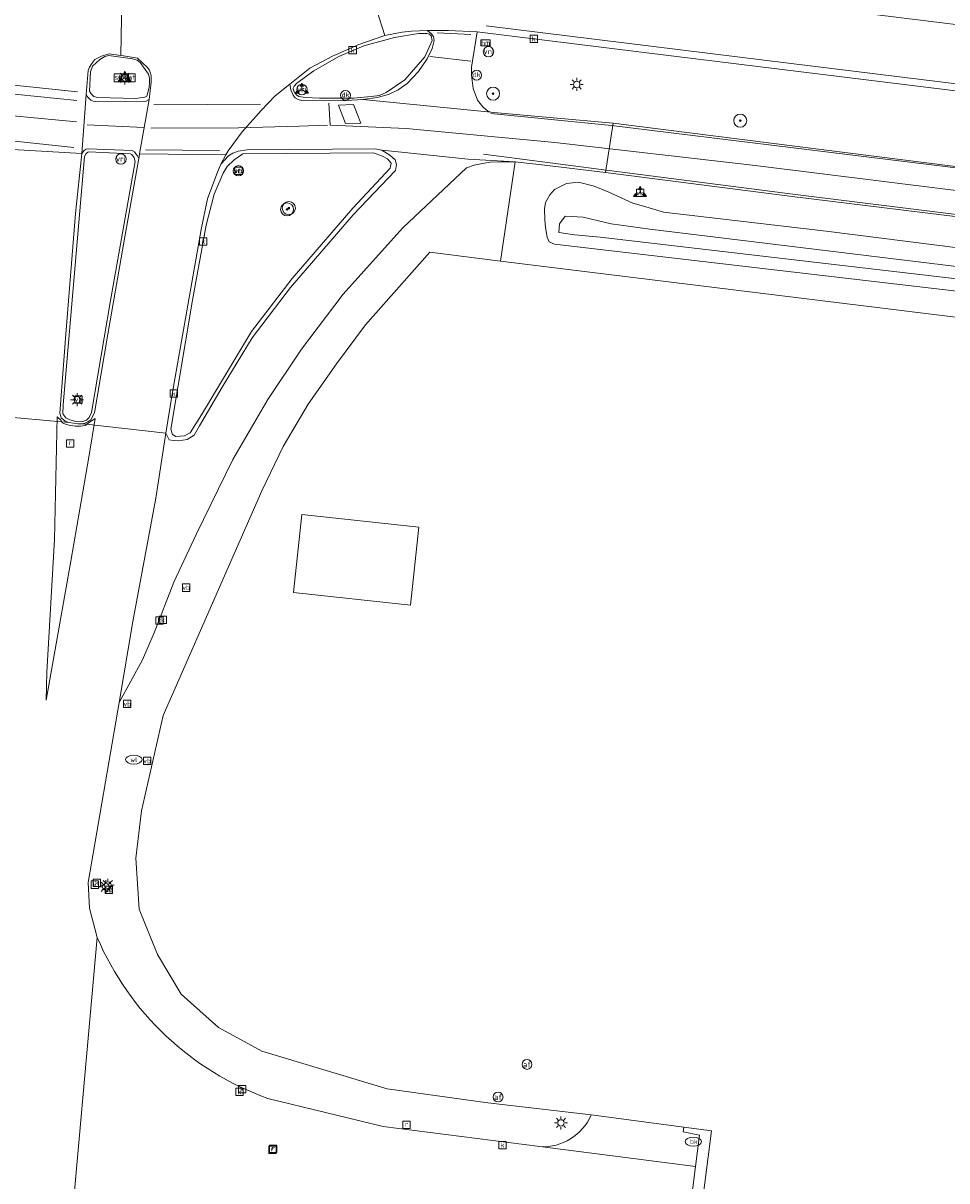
# Model space of a CAD drawing. Header units: metres. Extents: x 168032 to 180145, y 382923 to 399665.
# Tile 73 of 256: x 177665 to 177722, y 386864 to 386935. Entities that reach past the tile are written whole.
import ezdxf
from ezdxf.enums import TextEntityAlignment as Align

# ---------------------------------------------------------------- set-up
doc = ezdxf.new("R2010")
doc.units = ezdxf.units.M
doc.layers.get('0').update_dxf_attribs({"color": 8, "lineweight": 18})
for name, color, linetype, lineweight in [('B-WE-GR-BOOM-S', 8, 'Continuous', 18), ('B-WE-IE-MEUBILAIR_WEGMEUBILAIR-S', 8, 'Continuous', 25), ('B-WE-IE-MEUBILAIR_WEGMEUBILAIR_PAAL-S', 8, 'Continuous', 18), ('B-WE-IE-MEUBILAIR_WEGMEUBILAIR_VERKEERSBORD-S', 8, 'Continuous', 18), ('B-WE-IE-TERREINAFSCHEIDING_KUNSTMATIG_HEKWERK-G', 8, 'IE-TERREINAFSCHEIDING-KUNSTMATIG', 18), ('B-WE-IE-TERREINAFSCHEIDING_KUNSTMATIG_HEKWERK_RASTER-G', 8, 'IE-TERREINAFSCHEIDING-KUNSTMATIG', 18), ('B-WE-KL-DATA_KABELBED-G', 8, 'Continuous', 18), ('B-WE-KL-ET_LS_OV_LICHTMAST-S', 8, 'Continuous', 18), ('B-WE-KL-WATER-S', 8, 'Continuous', 18), ('B-WE-OG-BEBOUWING-GV', 8, 'Continuous', 18), ('B-WE-OG-TERREIN_CULTUURSCHEIDING-GV', 8, 'Continuous', 18), ('B-WE-OG-TERREIN_ERF-GV', 8, 'Continuous', 18), ('B-WE-OG-WATER_SLOOT-GV', 8, 'Continuous', 18), ('B-WE-OG-WEG-GV', 8, 'Continuous', 18), ('B-WE-RI-GWA_KOLK-S', 8, 'Continuous', 18), ('B-WE-RI-GWA_RIOOLPUT-S', 8, 'Continuous', 18), ('B-WE-VH-VERHARDING_ASFALT-GV', 8, 'Continuous', 18), ('B-WE-VH-VERHARDING_BEDRIJFSVLOERPLAAT-GV', 8, 'Continuous', 18), ('B-WE-VH-VERHARDING_BETONSTRAATSTEEN-GV', 8, 'Continuous', 18), ('B-WE-VH-VERHARDING_STRAATBAKSTEEN-GV', 8, 'Continuous', 18), ('B-WE-VH-VERHARDING_TEGEL-GV', 8, 'Continuous', 18), ('B-WE-VW-AFSLUITPAAL-S', 8, 'Continuous', 18), ('B-WE-VW-MARKERING_PICTOGRAM-G', 8, 'Continuous', 18), ('B-WE-VW-VRI-S', 8, 'Continuous', 18)]:
    doc.layers.add(name, color=color, linetype=linetype, lineweight=lineweight)
doc.styles.add('NLCS-ISO', font='NLCS-ISO.ttf')
doc.linetypes.add('IE-TERREINAFSCHEIDING-KUNSTMATIG', pattern='A,4,[82,NLCS.SHX,S=0.75,R=90,X=0,Y=0],4,-2', length=10)

# ---------------------------------------------------------------- blocks, each defined once
blk = doc.blocks.new('SIE-WEG_VERKEERSBORD_WEGWIJZER-SO')
at = {"linetype": 'ByBlock', "lineweight": 18}
h = blk.add_hatch(color=0, dxfattribs=at)
h.dxf.hatch_style = 1
h.paths.add_polyline_path([(0.5, 1), (0, 2), (-0.5, 1)])
h = blk.add_hatch(color=0, dxfattribs=at)
h.dxf.hatch_style = 1
h.paths.add_polyline_path([(-1.38, -0.22), (-2, -1.15), (-0.88, -1.09)])
h = blk.add_hatch(color=0, dxfattribs=at)
h.dxf.hatch_style = 1
h.paths.add_polyline_path([(1.38, -0.22), (2, -1.15), (0.88, -1.09)])
at = {"color": 0, "linetype": 'ByBlock', "lineweight": 18}
for points in [[(-1.13, -0.65), (0, 0)], [(0, 1), (0, 0)], [(1.13, -0.65), (0, 0)]]:
    blk.add_lwpolyline(points, dxfattribs=at)
for points in [[(0.5, 1), (0, 2), (-0.5, 1)], [(-1.38, -0.22), (-2, -1.15), (-0.88, -1.09)], [(1.38, -0.22), (2, -1.15), (0.88, -1.09)]]:
    blk.add_lwpolyline(points, close=True, dxfattribs=at)
blk = doc.blocks.new('SIE-WEG_VERKEERSBORD-SO')
at = {"color": 0, "linetype": 'ByBlock', "lineweight": 18}
blk.add_lwpolyline([(-1.125, -1.125), (1.125, -1.125), (1.125, 1.125), (-1.125, 1.125)], close=True, dxfattribs=at)
at = {"color": 0, "linetype": 'ByBlock', "lineweight": 18, "style": 'NLCS-ISO'}
blk.add_text('vb', height=1.5, dxfattribs=at).set_placement((0, 0), align=Align.MIDDLE_CENTER)
blk = doc.blocks.new('SIE-WEG_VERKEERSBORD_STRAATNAAM-SO')
at = {"color": 0, "linetype": 'ByBlock', "lineweight": 18}
blk.add_lwpolyline([(-3.25, -1.25), (3.25, -1.25), (3.25, 1.25), (-3.25, 1.25)], close=True, dxfattribs=at)
at = {"color": 0, "linetype": 'ByBlock', "lineweight": 18, "style": 'NLCS-ISO'}
blk.add_text('straat', height=1.5, dxfattribs=at).set_placement((0, 0.15), align=Align.MIDDLE_CENTER)
blk = doc.blocks.new('SIE-WEG_PAAL_DRUKKNOPPAAL-SO')
at = {"color": 0, "linetype": 'ByBlock', "lineweight": 18}
blk.add_circle((0, 0), 1.5, dxfattribs=at)
at = {"color": 0, "linetype": 'ByBlock', "lineweight": 18, "style": 'NLCS-ISO'}
blk.add_text('dk', height=1.5, dxfattribs=at).set_placement((0, 0.15), align=Align.MIDDLE_CENTER)
blk = doc.blocks.new('SKL-ET_OV_LICHTMAST-SO')
at = {"color": 0, "linetype": 'ByBlock', "lineweight": 18}
for points in [[(-1.25, 0), (-2, 0)], [(-1.41, 1.41), (-0.88, 0.88)], [(0, 2), (0, 1.25)], [(0.88, 0.88), (1.41, 1.41)], [(2, 0), (1.25, 0)], [(-1.41, -1.41), (-0.88, -0.88)], [(0, -1.25), (0, -2)], [(0.88, -0.88), (1.41, -1.41)]]:
    blk.add_lwpolyline(points, dxfattribs=at)
blk.add_circle((0, 0), 1, dxfattribs=at)
blk = doc.blocks.new('SKL-VRI_PAAL-SO')
at = {"lineweight": 18}
blk.add_circle((0, 0), 1.59, dxfattribs=at)
at = {"lineweight": 18, "style": 'NLCS-ISO'}
blk.add_text('vri', height=1.8, dxfattribs=at).set_placement((-0.06, 0.08), align=Align.MIDDLE_CENTER)
blk = doc.blocks.new('SIE-WEG_PAAL_HECTOMETERPAAL-SO')
at = {"color": 0, "linetype": 'ByBlock', "lineweight": 18}
blk.add_lwpolyline([(-1.44375, -0.94375), (1.44375, -0.94375), (1.44375, 0.94375), (-1.44375, 0.94375)], close=True, dxfattribs=at)
at = {"color": 0, "linetype": 'ByBlock', "lineweight": 18, "style": 'NLCS-ISO'}
blk.add_text('hm', height=1.5, dxfattribs=at).set_placement((0, 0), align=Align.MIDDLE_CENTER)
at = {"style": 'NLCS-ISO'}
blk.add_attdef('WAARDE', (2.13125, -1.69375), '', height=1.5, dxfattribs=at)
blk = doc.blocks.new('SVW-AFSLUITPAAL-SO')
at = {"lineweight": 18}
blk.add_circle((0, 0), 1.5, dxfattribs=at)
at = {"lineweight": 18, "style": 'NLCS-ISO'}
blk.add_text('af', height=1.8, dxfattribs=at).set_placement((0, 0), align=Align.MIDDLE_CENTER)
blk = doc.blocks.new('SRI-PUT_INSPECTIEPUT_RIOOLPUT-SO')
at = {"color": 0, "linetype": 'ByBlock', "lineweight": 18}
blk.add_lwpolyline([(-1.12, -1.12), (1.12, -1.12), (1.12, 1.12), (-1.12, 1.12)], close=True, dxfattribs=at)
at = {"color": 0, "linetype": 'ByBlock', "lineweight": 18, "style": 'NLCS-ISO'}
blk.add_text('r', height=1.5, dxfattribs=at).set_placement((0, 0.28), align=Align.MIDDLE_CENTER)
blk = doc.blocks.new('SRI-KOLK-SO')
at = {"color": 0, "linetype": 'ByBlock', "lineweight": 18}
blk.add_lwpolyline([(-1.125, -1.125), (1.125, -1.125), (1.125, 1.125), (-1.125, 1.125)], close=True, dxfattribs=at)
at = {"color": 0, "linetype": 'ByBlock', "lineweight": 18, "style": 'NLCS-ISO'}
blk.add_text('k', height=1.5, dxfattribs=at).set_placement((0, 0), align=Align.MIDDLE_CENTER)
blk = doc.blocks.new('SKL-WATER_BRANDKRAAN_BRANDPUT-SO')
at = {"color": 0, "linetype": 'ByBlock', "lineweight": 18}
blk.add_ellipse((0, 0), major_axis=(2.5, 0), ratio=0.54, dxfattribs=at)
at = {"color": 0, "linetype": 'ByBlock', "lineweight": 18, "style": 'NLCS-ISO'}
blk.add_text('bk', height=1.5, dxfattribs=at).set_placement((0.16, 0), align=Align.MIDDLE_CENTER)
blk = doc.blocks.new('SKL-WATER_WATERLEIDINGPUT-SO')
at = {"color": 0, "linetype": 'ByBlock', "lineweight": 18}
blk.add_ellipse((0, 0), major_axis=(2.5, 0), ratio=0.54, dxfattribs=at)
at = {"color": 0, "linetype": 'ByBlock', "lineweight": 18, "style": 'NLCS-ISO'}
blk.add_text('wl', height=1.5, dxfattribs=at).set_placement((0, 0), align=Align.MIDDLE_CENTER)
blk = doc.blocks.new('SGR-BOOM_01-SO')
at = {"linetype": 'ByBlock', "lineweight": 18}
h = blk.add_hatch(color=0, dxfattribs=at)
h.dxf.hatch_style = 1
edge = h.paths.add_edge_path()
edge.add_arc((0, 0), 0.25, 0, 360)
at = {"color": 0, "linetype": 'ByBlock', "lineweight": 18}
for radius in [2, 0.25]:
    blk.add_circle((0, 0), radius, dxfattribs=at)

msp = doc.modelspace()

# ---------------------------------------------------------------- linework, layer by layer
at = {"layer": 'B-WE-IE-TERREINAFSCHEIDING_KUNSTMATIG_HEKWERK-G', "flags": 128}
msp.add_lwpolyline([(177705.625, 386867.289), (177707.303, 386867.05), (177701.93, 386825.063)], dxfattribs=at)
at = {"layer": 'B-WE-IE-TERREINAFSCHEIDING_KUNSTMATIG_HEKWERK_RASTER-G', "flags": 128}
msp.add_lwpolyline([(177690.075, 386920.838), (177694.4, 386920.298), (177825.048, 386904.213)], dxfattribs=at)
msp.add_lwpolyline([(177690.075, 386920.838), (177694.4, 386920.298), (177825.048, 386904.213)], dxfattribs=at)
at = {"layer": 'B-WE-KL-DATA_KABELBED-G', "flags": 128}
msp.add_lwpolyline([(177685.405, 386929.869), (177685.847, 386928.735), (177684.911, 386928.714), (177684.47, 386929.848)], close=True, dxfattribs=at)
at = {"layer": 'B-WE-OG-BEBOUWING-GV', "flags": 128}
msp.add_lwpolyline([(177689.393, 386904.007), (177682.235, 386904.781), (177681.719, 386900.009), (177688.877, 386899.235)], close=True, dxfattribs=at)
at = {"layer": 'B-WE-OG-TERREIN_CULTUURSCHEIDING-GV', "flags": 128}
msp.add_lwpolyline([(177674.214, 386909.999), (177674.314, 386909.671), (177674.515, 386909.554), (177675.044, 386909.596), (177675.399, 386909.792), (177676.093, 386910.885), (177679.149, 386915.978), (177681.644, 386919.239), (177685.364, 386923.526), (177687.632, 386925.976), (177687.696, 386926.292), (177687.473, 386926.561), (177687.165, 386926.712), (177686.618, 386926.922), (177678.615, 386926.853), (177678.097, 386926.494), (177677.663, 386926.083), (177677.413, 386925.683), (177676.877, 386924.387), (177676.714, 386923.767), (177676.379, 386922.488), (177675.547, 386917.906)], close=True, dxfattribs=at)
for points in [[(177694.4, 386920.298), (177695.286, 386926.376), (177694.427, 386926.372), (177693.751, 386926.341), (177693.287, 386926.274), (177692.787, 386926.166), (177692.322, 386926), (177688.41, 386922.333), (177687.294, 386921.09), (177684.771, 386918.276), (177682.221, 386914.898), (177680.143, 386911.825), (177678.011, 386908.152), (177675.774, 386903.556), (177674.397, 386900.639), (177673.198, 386897.534), (177672.48, 386895.892), (177671.056, 386893.278), (177669.155, 386882.261), (177669.233, 386880.69), (177669.713, 386878.885)], [(177699.942, 386868.042), (177693.622, 386868.766), (177687.462, 386869.636), (177679.788, 386871.936), (177677.126, 386873.375), (177674.857, 386875.428), (177673.393, 386877.851), (177672.272, 386880.618), (177672.072, 386883.745), (177672.427, 386886.652), (177673.74, 386892.479), (177679.787, 386906.236), (177681.088, 386908.949), (177682.615, 386911.536), (177684.346, 386913.996), (177686.121, 386916.384), (177690.075, 386920.838), (177694.4, 386920.298)], [(177680.161, 386869.04), (177687.21, 386867.32), (177696.806, 386866.095)]]:
    msp.add_lwpolyline(points, dxfattribs=at)
at = {"layer": 'B-WE-OG-TERREIN_CULTUURSCHEIDING-GV'}
for points in [[(177669.713, 386878.885, 0.208488), (177680.161, 386869.04)], [(177696.806, 386866.095, 0.316573), (177699.942, 386868.042)]]:
    msp.add_lwpolyline(points, format="xyb", dxfattribs=at)
at = {"layer": 'B-WE-OG-TERREIN_ERF-GV', "flags": 128}
msp.add_lwpolyline([(177825.048, 386904.213), (177694.4, 386920.298), (177690.075, 386920.838), (177686.121, 386916.384), (177684.346, 386913.996), (177682.615, 386911.536), (177681.088, 386908.949), (177679.787, 386906.236), (177673.74, 386892.479), (177672.427, 386886.652), (177672.072, 386883.745), (177672.272, 386880.618), (177673.393, 386877.851), (177674.857, 386875.428), (177677.126, 386873.375), (177679.788, 386871.936), (177687.462, 386869.636), (177693.622, 386868.766), (177699.942, 386868.042), (177705.625, 386867.289), (177705.58, 386866.997), (177706.573, 386866.801), (177706.33, 386864.88), (177701.298, 386825.172)], dxfattribs=at)
msp.add_lwpolyline([(177681.719, 386900.009), (177682.235, 386904.781), (177689.393, 386904.007), (177688.877, 386899.235)], close=True, dxfattribs=at)
at = {"layer": 'B-WE-OG-WATER_SLOOT-GV', "flags": 128}
msp.add_lwpolyline([(177738.986, 386919.011), (177714.33, 386922.133), (177704.369, 386923.293), (177703.291, 386923.606), (177702.499, 386923.848), (177701.028, 386924.518), (177700.124, 386924.877), (177699.162, 386925.133), (177698.436, 386925.036), (177697.705, 386924.682), (177697.419, 386924.357), (177697.155, 386923.88), (177697.096, 386923.485), (177697.1, 386922.815), (177697.142, 386922.348), (177697.247, 386921.753), (177697.375, 386921.479), (177697.692, 386921.325), (177723.029, 386918.364)], dxfattribs=at)
for points in [[(177700.49, 386921.754), (177698.949, 386921.903), (177697.97, 386922.042), (177698.015, 386922.581), (177698.345, 386923.034), (177699.454, 386922.991), (177701.159, 386922.574), (177703.543, 386922.243), (177739.411, 386917.885), (177786.755, 386911.985), (177817.845, 386908.216), (177818.524, 386908.104), (177818.867, 386907.715), (177818.89, 386907.513), (177818.548, 386907.335), (177789.395, 386910.954), (177734.022, 386917.841)], [(177700.49, 386921.754), (177734.022, 386917.841), (177789.395, 386910.954), (177818.548, 386907.335), (177818.89, 386907.513), (177818.867, 386907.715), (177818.524, 386908.104), (177817.845, 386908.216), (177786.755, 386911.985), (177739.411, 386917.885), (177703.543, 386922.243), (177701.159, 386922.574), (177699.454, 386922.991), (177698.345, 386923.034), (177698.015, 386922.581), (177697.97, 386922.042), (177698.949, 386921.903)]]:
    msp.add_lwpolyline(points, close=True, dxfattribs=at)
at = {"layer": 'B-WE-OG-WEG-GV', "flags": 128}
for points in [[(177724.401, 386930.46), (177705.006, 386932.841), (177692.959, 386934.323), (177692.619, 386932.159), (177692.615, 386931.671), (177692.721, 386930.859), (177692.976, 386930.135), (177693.311, 386929.732), (177693.627, 386929.479), (177693.798, 386929.404), (177693.99, 386929.38), (177701.286, 386928.738), (177722.077, 386926.106)], [(177700.829, 386925.709), (177697.082, 386926.174), (177695.286, 386926.376), (177694.4, 386920.298), (177825.048, 386904.213), (177824.853, 386903.588), (177825.468, 386903.652), (177825.645, 386903.686), (177828.168, 386904.167), (177828.722, 386904.368), (177830.241, 386904.932), (177831.814, 386905.445), (177833.814, 386905.995), (177834.72, 386906.288)], [(177834.011, 386907.981), (177833.8, 386908.222), (177831.61, 386909.083), (177829.847, 386909.584), (177828.74, 386909.828), (177827.085, 386910.057), (177805.437, 386912.724), (177775.292, 386916.467), (177747.669, 386919.908), (177712.4, 386924.233), (177700.829, 386925.709)], [(177723.029, 386918.364), (177697.692, 386921.325), (177697.375, 386921.479), (177697.247, 386921.753), (177697.142, 386922.348), (177697.1, 386922.815), (177697.096, 386923.485), (177697.155, 386923.88), (177697.419, 386924.357), (177697.705, 386924.682), (177698.436, 386925.036), (177699.162, 386925.133), (177700.124, 386924.877), (177701.028, 386924.518), (177702.499, 386923.848), (177703.291, 386923.606), (177704.369, 386923.293), (177714.33, 386922.133), (177738.986, 386919.011)]]:
    msp.add_lwpolyline(points, dxfattribs=at)
at = {"layer": 'B-WE-VH-VERHARDING_ASFALT-GV', "flags": 128}
for points in [[(177654.866, 386943.097), (177682.013, 386939.743), (177706.688, 386936.722), (177730.852, 386933.708)], [(177730.852, 386933.708), (177706.688, 386936.722), (177682.013, 386939.743), (177654.866, 386943.097)], [(177654.42, 386939.518), (177670.996, 386937.496), (177671.24, 386937.479), (177671.482, 386937.462), (177671.873, 386937.414), (177686.838, 386935.574), (177687.304, 386934.104), (177688.371, 386934.306), (177688.95, 386934.376), (177689.903, 386934.417), (177691.193, 386934.417), (177692.959, 386934.323), (177705.006, 386932.841), (177724.401, 386930.46)]]:
    msp.add_lwpolyline(points, dxfattribs=at)
for points in [[(177671.24, 386937.479), (177670.996, 386937.496), (177654.42, 386939.518), (177654.069, 386936.694), (177654.038, 386936.329), (177654.571, 386936.153), (177655.558, 386935.734), (177656.737, 386934.985), (177657.706, 386934.088), (177658.52, 386932.998), (177659.422, 386931.651), (177661.157, 386929.207), (177662.253, 386927.518), (177662.387, 386927.256), (177668.761, 386926.886), (177669.029, 386930.493), (177669.149, 386931.955), (177669.244, 386932.171), (177669.382, 386932.394), (177669.568, 386932.629), (177669.962, 386932.829), (177670.445, 386932.977), (177671.151, 386932.872)], [(177687.304, 386934.104), (177686.838, 386935.574), (177671.873, 386937.414), (177671.482, 386937.462), (177671.24, 386937.479), (177671.151, 386932.872), (177671.312, 386932.849), (177672.178, 386932.72), (177672.79, 386932.151), (177672.896, 386932.007), (177672.977, 386931.793), (177673.008, 386931.627), (177673.005, 386931.246), (177672.897, 386930.191), (177672.305, 386926.86), (177677.58, 386926.792), (177677.721, 386927.048), (177678.586, 386928.21), (177679.742, 386929.51), (177680.591, 386930.408), (177681.489, 386931.117), (177682.721, 386932.099), (177684.107, 386932.83), (177685.728, 386933.561)], [(177692.959, 386934.323), (177691.193, 386934.417), (177689.903, 386934.417), (177690.157, 386934.216), (177690.296, 386934.036), (177690.336, 386933.792), (177690.206, 386933.298), (177689.901, 386932.666), (177689.384, 386931.89), (177688.689, 386931.167), (177688.123, 386930.785), (177687.544, 386930.499), (177686.854, 386930.307), (177685.965, 386930.178), (177693.798, 386929.404), (177693.627, 386929.479), (177693.311, 386929.732), (177692.976, 386930.135), (177692.721, 386930.859), (177692.615, 386931.671), (177692.619, 386932.159)], [(177672.897, 386930.191), (177672.706, 386930.09), (177672.609, 386930.06), (177669.736, 386930.048), (177669.593, 386930.054), (177669.456, 386930.083), (177669.32, 386930.145), (177669.252, 386930.21), (177669.111, 386930.354), (177669.029, 386930.493), (177668.761, 386926.886), (177668.909, 386927.068), (177669.042, 386927.148), (177669.146, 386927.165), (177671.841, 386927.068), (177671.986, 386926.975), (177672.079, 386926.856), (177672.175, 386926.74), (177672.255, 386926.575), (177672.305, 386926.86)], [(177701.286, 386928.738), (177693.99, 386929.38), (177693.798, 386929.404), (177685.965, 386930.178), (177684.974, 386930.117), (177683.593, 386930.112), (177682.205, 386930.121), (177682.007, 386930.177), (177681.825, 386930.279), (177681.696, 386930.444), (177681.563, 386930.772), (177681.489, 386931.117), (177680.591, 386930.408), (177679.742, 386929.51), (177678.586, 386928.21), (177677.721, 386927.048), (177677.58, 386926.792), (177677.266, 386926.223), (177677.752, 386926.743), (177678.014, 386926.892), (177678.33, 386927.019), (177678.883, 386927.104), (177686.724, 386927.163), (177687.135, 386927.087), (177688.134, 386926.983), (177692.421, 386926.542), (177695.286, 386926.376), (177697.082, 386926.174), (177700.829, 386925.709)], [(177668.761, 386926.886), (177662.387, 386927.256), (177662.83, 386926.142), (177663.238, 386924.857), (177663.437, 386923.963), (177663.545, 386922.87), (177663.677, 386921.897), (177663.745, 386920.846), (177663.733, 386919.892), (177663.59, 386917.521), (177663.288, 386913.008), (177663.058, 386911.123), (177662.954, 386910.854), (177667.983, 386910.409), (177667.747, 386910.493), (177667.508, 386910.699), (177667.422, 386910.99), (177667.792, 386915.825), (177668.38, 386923.215)], [(177687.294, 386921.09), (177688.41, 386922.333), (177692.322, 386926), (177692.787, 386926.166), (177693.287, 386926.274), (177693.751, 386926.341), (177694.427, 386926.372), (177695.286, 386926.376), (177692.421, 386926.542), (177688.134, 386926.983), (177687.135, 386927.087), (177687.628, 386926.771), (177687.942, 386926.5), (177688.037, 386926.206), (177687.975, 386925.842), (177685.373, 386923.118), (177681.534, 386918.68), (177679.186, 386915.592), (177677.353, 386912.572), (177675.977, 386910.21), (177675.64, 386909.646), (177675.208, 386909.376), (177674.681, 386909.284), (177674.377, 386909.314), (177674.108, 386909.356), (177673.905, 386909.76), (177673.295, 386905.78), (177671.891, 386898.236), (177671.056, 386893.278), (177672.48, 386895.892), (177673.198, 386897.534), (177674.397, 386900.639), (177675.774, 386903.556), (177678.011, 386908.152), (177680.143, 386911.825), (177682.221, 386914.898), (177684.771, 386918.276)], [(177676.066, 386922.228), (177676.466, 386924.1), (177677.022, 386925.626), (177677.266, 386926.223), (177677.58, 386926.792), (177672.305, 386926.86), (177672.255, 386926.575), (177671.408, 386921.789), (177670.356, 386915.817), (177669.548, 386911.005), (177669.32, 386910.575), (177669.132, 386910.446), (177668.854, 386910.334), (177673.905, 386909.76), (177674.295, 386912.146)]]:
    msp.add_lwpolyline(points, close=True, dxfattribs=at)
at = {"layer": 'B-WE-VH-VERHARDING_BEDRIJFSVLOERPLAAT-GV', "flags": 128}
for points in [[(177689.903, 386934.417), (177688.95, 386934.376), (177688.371, 386934.306), (177687.304, 386934.104), (177685.728, 386933.561), (177684.107, 386932.83), (177682.721, 386932.099), (177681.489, 386931.117), (177681.563, 386930.772), (177681.696, 386930.444), (177681.825, 386930.279), (177682.007, 386930.177), (177682.205, 386930.121), (177683.593, 386930.112), (177684.974, 386930.117), (177685.965, 386930.178), (177686.854, 386930.307), (177687.544, 386930.499), (177688.123, 386930.785), (177688.689, 386931.167), (177689.384, 386931.89), (177689.901, 386932.666), (177690.206, 386933.298), (177690.336, 386933.792), (177690.296, 386934.036), (177690.157, 386934.216)], [(177682.978, 386931.946), (177684.492, 386932.808), (177686.024, 386933.461), (177687.908, 386933.986), (177689.384, 386934.228), (177689.89, 386934.222), (177690.047, 386934.182), (177690.144, 386934.092), (177690.209, 386933.796), (177689.758, 386932.795), (177688.528, 386931.382), (177687.405, 386930.613), (177686.996, 386930.435), (177686.473, 386930.361), (177685.823, 386930.298), (177685.417, 386930.266), (177683.322, 386930.259), (177682.441, 386930.316), (177682.057, 386930.361), (177681.913, 386930.463), (177681.807, 386930.596), (177681.724, 386930.729), (177681.705, 386930.869), (177681.755, 386931.004), (177681.919, 386931.194)], [(177672.178, 386932.72), (177671.312, 386932.849), (177671.151, 386932.872), (177670.445, 386932.977), (177669.962, 386932.829), (177669.568, 386932.629), (177669.382, 386932.394), (177669.244, 386932.171), (177669.149, 386931.955), (177669.029, 386930.493), (177669.111, 386930.354), (177669.252, 386930.21), (177669.32, 386930.145), (177669.456, 386930.083), (177669.593, 386930.054), (177669.736, 386930.048), (177672.609, 386930.06), (177672.706, 386930.09), (177672.897, 386930.191), (177673.005, 386931.246), (177673.008, 386931.627), (177672.977, 386931.793), (177672.896, 386932.007), (177672.79, 386932.151)], [(177672.07, 386930.238), (177669.732, 386930.308), (177669.498, 386930.374), (177669.334, 386930.529), (177669.23, 386930.685), (177669.298, 386931.878), (177669.422, 386932.225), (177669.873, 386932.642), (177670.169, 386932.817), (177670.43, 386932.874), (177671.875, 386932.671), (177672.146, 386932.599), (177672.343, 386932.443), (177672.851, 386931.737), (177672.892, 386931.585), (177672.915, 386931.42), (177672.919, 386931.246), (177672.886, 386930.926), (177672.745, 386930.392), (177672.63, 386930.334), (177672.539, 386930.303), (177672.332, 386930.278)], [(177671.986, 386926.975), (177671.841, 386927.068), (177669.146, 386927.165), (177669.042, 386927.148), (177668.909, 386927.068), (177668.761, 386926.886), (177668.38, 386923.215), (177667.792, 386915.825), (177667.422, 386910.99), (177667.508, 386910.699), (177667.747, 386910.493), (177667.983, 386910.409), (177668.516, 386910.337), (177668.854, 386910.334), (177669.132, 386910.446), (177669.32, 386910.575), (177669.548, 386911.005), (177670.356, 386915.817), (177671.408, 386921.789), (177672.255, 386926.575), (177672.175, 386926.74), (177672.079, 386926.856)], [(177671.722, 386926.85), (177671.821, 386926.814), (177671.972, 386926.613), (177672.041, 386926.398), (177670.522, 386917.883), (177669.369, 386911.03), (177669.215, 386910.716), (177669.049, 386910.553), (177668.771, 386910.451), (177668.4, 386910.468), (177668.034, 386910.571), (177667.784, 386910.691), (177667.604, 386910.939), (177667.625, 386911.496), (177668.353, 386920.047), (177668.928, 386926.69), (177669.036, 386926.888), (177669.144, 386926.963), (177669.199, 386926.975)], [(177687.135, 386927.087), (177686.724, 386927.163), (177678.883, 386927.104), (177678.33, 386927.019), (177678.014, 386926.892), (177677.752, 386926.743), (177677.266, 386926.223), (177677.022, 386925.626), (177676.466, 386924.1), (177676.066, 386922.228), (177674.295, 386912.146), (177673.905, 386909.76), (177674.108, 386909.356), (177674.377, 386909.314), (177674.681, 386909.284), (177675.208, 386909.376), (177675.64, 386909.646), (177675.977, 386910.21), (177677.353, 386912.572), (177679.186, 386915.592), (177681.534, 386918.68), (177685.373, 386923.118), (177687.975, 386925.842), (177688.037, 386926.206), (177687.942, 386926.5), (177687.628, 386926.771)], [(177674.214, 386909.999), (177675.547, 386917.906), (177676.379, 386922.488), (177676.714, 386923.767), (177676.877, 386924.387), (177677.413, 386925.683), (177677.663, 386926.083), (177678.097, 386926.494), (177678.615, 386926.853), (177686.618, 386926.922), (177687.165, 386926.712), (177687.473, 386926.561), (177687.696, 386926.292), (177687.632, 386925.976), (177685.364, 386923.526), (177681.644, 386919.239), (177679.149, 386915.978), (177676.093, 386910.885), (177675.399, 386909.792), (177675.044, 386909.596), (177674.515, 386909.554), (177674.314, 386909.671)]]:
    msp.add_lwpolyline(points, close=True, dxfattribs=at)
at = {"layer": 'B-WE-VH-VERHARDING_BETONSTRAATSTEEN-GV', "flags": 128}
for points in [[(177682.978, 386931.946), (177681.919, 386931.194), (177681.755, 386931.004), (177681.705, 386930.869), (177681.724, 386930.729), (177681.807, 386930.596), (177681.913, 386930.463), (177682.057, 386930.361), (177682.441, 386930.316), (177683.322, 386930.259), (177685.417, 386930.266), (177685.823, 386930.298), (177686.473, 386930.361), (177686.996, 386930.435), (177687.405, 386930.613), (177688.528, 386931.382), (177689.758, 386932.795), (177690.209, 386933.796), (177690.144, 386934.092), (177690.047, 386934.182), (177689.89, 386934.222), (177689.384, 386934.228), (177687.908, 386933.986), (177686.024, 386933.461), (177684.492, 386932.808)], [(177672.07, 386930.238), (177672.332, 386930.278), (177672.539, 386930.303), (177672.63, 386930.334), (177672.745, 386930.392), (177672.886, 386930.926), (177672.919, 386931.246), (177672.915, 386931.42), (177672.892, 386931.585), (177672.851, 386931.737), (177672.343, 386932.443), (177672.146, 386932.599), (177671.875, 386932.671), (177670.43, 386932.874), (177670.169, 386932.817), (177669.873, 386932.642), (177669.422, 386932.225), (177669.298, 386931.878), (177669.23, 386930.685), (177669.334, 386930.529), (177669.498, 386930.374), (177669.732, 386930.308)]]:
    msp.add_lwpolyline(points, close=True, dxfattribs=at)
for points in [[(177667.853, 386858.119), (177669.713, 386878.885), (177669.233, 386880.69), (177669.155, 386882.261), (177671.056, 386893.278), (177671.891, 386898.236), (177673.295, 386905.78), (177673.905, 386909.76), (177668.854, 386910.334), (177668.516, 386910.337), (177667.983, 386910.409), (177662.954, 386910.854), (177662.511, 386894.594), (177661.828, 386888.64), (177660.457, 386878.088), (177659.216, 386868.539)], [(177669.713, 386878.885), (177667.853, 386858.119)], [(177701.298, 386825.172), (177706.33, 386864.88), (177696.806, 386866.095), (177687.21, 386867.32), (177680.161, 386869.04)], [(177705.625, 386867.289), (177699.942, 386868.042)], [(177696.806, 386866.095), (177706.33, 386864.88), (177706.573, 386866.801), (177705.58, 386866.997), (177705.625, 386867.289)]]:
    msp.add_lwpolyline(points, dxfattribs=at)
at = {"layer": 'B-WE-VH-VERHARDING_BETONSTRAATSTEEN-GV'}
for points in [[(177680.161, 386869.04, -0.208488), (177669.713, 386878.885)], [(177699.942, 386868.042, -0.316573), (177696.806, 386866.095)]]:
    msp.add_lwpolyline(points, format="xyb", dxfattribs=at)
at = {"layer": 'B-WE-VH-VERHARDING_STRAATBAKSTEEN-GV', "flags": 128}
msp.add_lwpolyline([(177668.928, 386926.69), (177668.353, 386920.047), (177667.625, 386911.496), (177667.604, 386910.939), (177667.784, 386910.691), (177668.034, 386910.571), (177668.4, 386910.468), (177668.771, 386910.451), (177669.049, 386910.553), (177669.215, 386910.716), (177669.369, 386911.03), (177670.522, 386917.883), (177672.041, 386926.398), (177671.972, 386926.613), (177671.821, 386926.814), (177671.722, 386926.85), (177669.199, 386926.975), (177669.144, 386926.963), (177669.036, 386926.888)], close=True, dxfattribs=at)
at = {"layer": 'B-WE-VH-VERHARDING_TEGEL-GV', "flags": 128}
msp.add_lwpolyline([(177701.286, 386928.738), (177700.829, 386925.709), (177712.4, 386924.233), (177747.669, 386919.908), (177775.292, 386916.467), (177805.437, 386912.724), (177827.085, 386910.057), (177828.74, 386909.828), (177829.847, 386909.584), (177831.61, 386909.083), (177833.8, 386908.222), (177835.767, 386907.444), (177840.843, 386909.659), (177833.754, 386911.972), (177830.101, 386912.763), (177826.759, 386913.05), (177822.712, 386913.609), (177815.792, 386914.353), (177807.114, 386915.541), (177794.402, 386917.098), (177777.933, 386919.184), (177760.969, 386921.282), (177739.611, 386923.981), (177722.077, 386926.106)], close=True, dxfattribs=at)
at = {"layer": 'B-WE-VW-MARKERING_PICTOGRAM-G', "flags": 128}
for points in [[(177659.311, 386942.548), (177682.013, 386939.743), (177706.688, 386936.722), (177730.852, 386933.708), (177758.048, 386930.399), (177782.29, 386927.376), (177788.974, 386926.555), (177806.461, 386924.408), (177839.82, 386920.29), (177866.977, 386916.944), (177875.992, 386915.84), (177896.298, 386913.353), (177934.408, 386908.688)], [(177693.52, 386934.691), (177712.184, 386932.398), (177736.886, 386929.355), (177756.808, 386926.9), (177777.593, 386924.336), (177788.533, 386922.985), (177803.39, 386921.149), (177834.163, 386917.344), (177859.797, 386914.187), (177874.655, 386912.355), (177876.095, 386912.177), (177896.404, 386909.689), (177902.294, 386908.971), (177918.179, 386907.019), (177928.559, 386905.723)], [(177690.507, 386934.274), (177692.582, 386934.167)], [(177690.069, 386932.808), (177692.577, 386932.534)], [(177668.512, 386930.653), (177660.117, 386931.532)], [(177660.007, 386930.979), (177668.471, 386930.126)], [(177668.435, 386928.82), (177661.946, 386929.42), (177660.622, 386929.516), (177658.596, 386929.799)], [(177673.18, 386929.864), (177679.694, 386929.899)], [(177683.88, 386929.966), (177683.97, 386928.623)], [(177840.696, 386909.555), (177833.702, 386911.752), (177829.142, 386912.665), (177815.788, 386914.297), (177741.371, 386923.652), (177701.178, 386928.589), (177693.802, 386929.32)], [(177669.088, 386928.64), (177672.559, 386928.465)], [(177672.996, 386928.434), (177678.365, 386928.456), (177682.073, 386928.55), (177683.811, 386928.617)], [(177838.088, 386908.483), (177835.135, 386909.555), (177832.132, 386910.587), (177828.974, 386911.34), (177823.424, 386912.001), (177805.508, 386914.205), (177775.691, 386917.962), (177757.807, 386920.209), (177733.926, 386923.176), (177709.817, 386926.175), (177697.723, 386927.553), (177688.611, 386928.419), (177683.97, 386928.623)], [(177668.271, 386927.255), (177662.546, 386927.852)], [(177677.2, 386927.063), (177672.669, 386927.099)], [(177688.134, 386926.983), (177692.421, 386926.542)], [(177833.326, 386908.561), (177830.75, 386909.41), (177828.685, 386909.913), (177819.751, 386911), (177741.173, 386920.801), (177712.446, 386924.379), (177700.891, 386925.867), (177693.36, 386926.838)], [(177669.163, 386910.374), (177669.574, 386910.67), (177669.204, 386908.301), (177668.099, 386901.935), (177666.577, 386893.414), (177666.634, 386895.142), (177667.1, 386903.254), (177667.259, 386910.772), (177667.492, 386910.545)], [(177667.492, 386910.545), (177667.566, 386910.403), (177667.838, 386910.294), (177668.079, 386910.234), (177668.36, 386910.2), (177668.689, 386910.189), (177668.975, 386910.227), (177669.163, 386910.374)]]:
    msp.add_lwpolyline(points, dxfattribs=at)

# ---------------------------------------------------------------- block references
at = {"layer": 'B-WE-GR-BOOM-S', "xscale": 0.2, "yscale": 0.2, "zscale": 0.2}
for p in [(177693.938, 386930.543), (177709.07, 386928.89), (177681.332, 386923.46), (177681.438, 386923.538)]:
    msp.add_blockref('SGR-BOOM_01-SO', p, dxfattribs=at)
at = {"layer": 'B-WE-IE-MEUBILAIR_WEGMEUBILAIR-S', "xscale": 0.2, "yscale": 0.2, "zscale": 0.2}
for p in [(177671.391, 386931.511), (177678.349, 386925.821), (177702.939, 386924.471), (177668.565, 386911.829), (177675.153, 386900.306), (177671.549, 386893.193), (177672.76, 386889.708), (177670.424, 386881.808)]:
    msp.add_blockref('SIE-WEG_VERKEERSBORD-SO', p, dxfattribs=at)
at = {"layer": 'B-WE-IE-MEUBILAIR_WEGMEUBILAIR_PAAL-S', "xscale": 0.2, "yscale": 0.2, "zscale": 0.2}
for name, p in [('SIE-WEG_PAAL_HECTOMETERPAAL-SO', (177693.482, 386933.654)), ('SIE-WEG_PAAL_DRUKKNOPPAAL-SO', (177692.934, 386931.675)), ('SIE-WEG_PAAL_DRUKKNOPPAAL-SO', (177684.906, 386930.444))]:
    msp.add_blockref(name, p, dxfattribs=at)
at = {"layer": 'B-WE-IE-MEUBILAIR_WEGMEUBILAIR_VERKEERSBORD-S', "xscale": 0.2, "yscale": 0.2, "zscale": 0.2}
for name, p in [('SIE-WEG_VERKEERSBORD_WEGWIJZER-SO', (177671.391, 386931.511)), ('SIE-WEG_VERKEERSBORD_STRAATNAAM-SO', (177671.391, 386931.511)), ('SIE-WEG_VERKEERSBORD_WEGWIJZER-SO', (177682.241, 386930.794)), ('SIE-WEG_VERKEERSBORD_WEGWIJZER-SO', (177702.939, 386924.471))]:
    msp.add_blockref(name, p, dxfattribs=at)
at = {"layer": 'B-WE-KL-ET_LS_OV_LICHTMAST-S', "xscale": 0.2, "yscale": 0.2, "zscale": 0.2}
for p in [(177671.391, 386931.511), (177699.059, 386931.107), (177668.479, 386911.811), (177670.237, 386881.997), (177670.356, 386882.094), (177698.096, 386867.543)]:
    msp.add_blockref('SKL-ET_OV_LICHTMAST-SO', p, dxfattribs=at)
at = {"layer": 'B-WE-KL-WATER-S', "xscale": 0.2, "yscale": 0.2, "zscale": 0.2}
for name, p in [('SKL-WATER_WATERLEIDINGPUT-SO', (177671.95, 386889.781)), ('SKL-WATER_BRANDKRAAN_BRANDPUT-SO', (177706.2, 386866.399))]:
    msp.add_blockref(name, p, dxfattribs=at)
at = {"layer": 'B-WE-RI-GWA_KOLK-S', "xscale": 0.2, "yscale": 0.2, "zscale": 0.2}
for p in [(177696.433, 386933.896), (177685.345, 386933.198), (177676.201, 386921.489), (177674.397, 386912.187), (177673.731, 386898.341), (177673.518, 386898.303), (177669.558, 386882.127), (177669.691, 386882.246), (177678.417, 386869.44), (177678.572, 386869.61), (177694.522, 386866.185)]:
    msp.add_blockref('SRI-KOLK-SO', p, dxfattribs=at)
at = {"layer": 'B-WE-RI-GWA_RIOOLPUT-S', "xscale": 0.2, "yscale": 0.2, "zscale": 0.2}
for p in [(177668.058, 386909.133), (177688.649, 386867.424), (177680.439, 386865.904), (177680.485, 386865.96)]:
    msp.add_blockref('SRI-PUT_INSPECTIEPUT_RIOOLPUT-SO', p, dxfattribs=at)
at = {"layer": 'B-WE-VW-AFSLUITPAAL-S', "xscale": 0.2, "yscale": 0.2, "zscale": 0.2}
for p in [(177696.021, 386871.122), (177694.247, 386869.129)]:
    msp.add_blockref('SVW-AFSLUITPAAL-SO', p, dxfattribs=at)
at = {"layer": 'B-WE-VW-VRI-S', "xscale": 0.2, "yscale": 0.2, "zscale": 0.2}
for p in [(177693.659, 386933.111), (177682.241, 386930.794), (177671.163, 386926.539), (177678.349, 386925.821)]:
    msp.add_blockref('SKL-VRI_PAAL-SO', p, dxfattribs=at)

doc.saveas('drawing.dxf')
